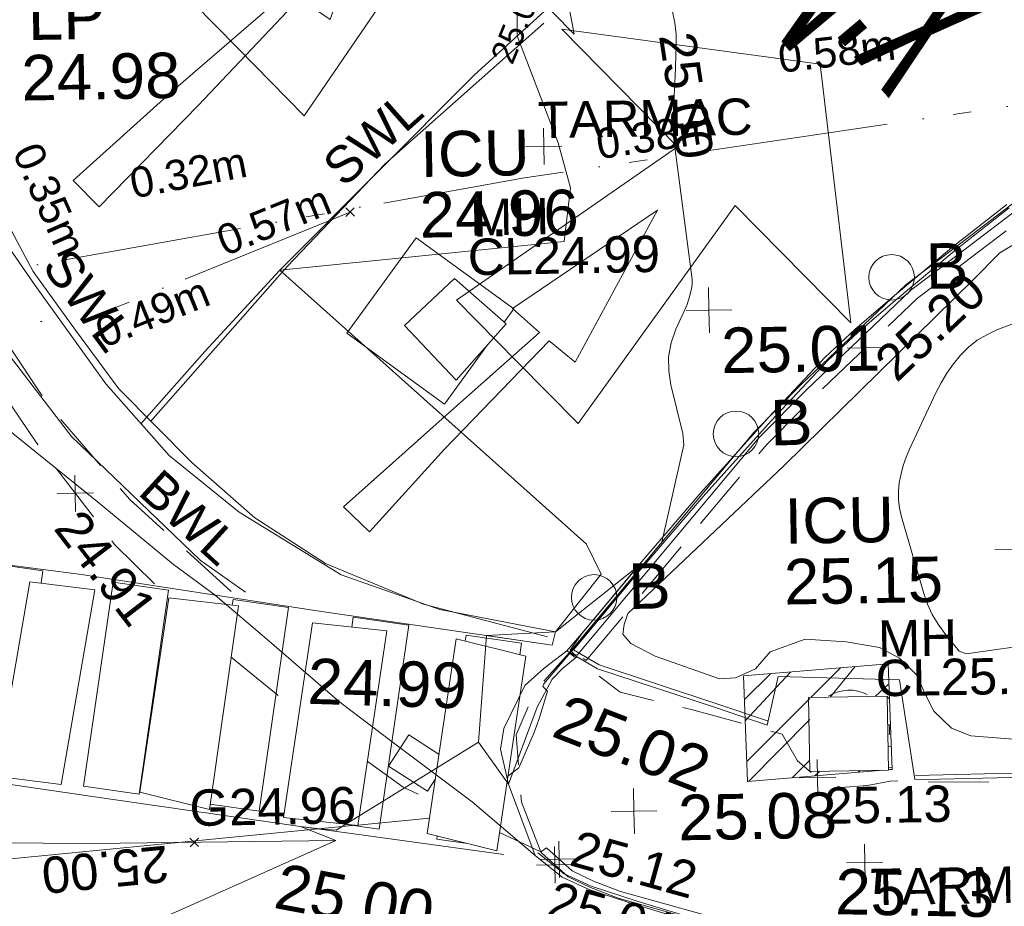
# Model space of a CAD drawing. Header units: millimetres. Extents: x -287732 to 520720, y -103372 to 287754.
# Tile 156 of 256: x -208529 to -200414, y 177148 to 184460. Entities that reach past the tile are written whole.
import ezdxf

# ---------------------------------------------------------------- set-up
doc = ezdxf.new("R2010")
doc.units = ezdxf.units.MM
for name, pattern in [('IMPORT-DASHED _2_', [750, 500, -250]), ('IMPORT-ENET-QLB2 _2_', [3050, 1500, -300.0000000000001, 0, -600.0000000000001, 150, -300.0000000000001, 0, -200]), ('IMPORT-HIDDEN2 _3_', [4762.5, 3175, -1587.5]), ('IMPORT-UG_ELEC_LV_QLB2 _2_', [2700, 1500, -300.0000000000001, 0, -250, 150, -300.0000000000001, 0, -200]), ('IMPORT-UG_ELEC_QLB2 _2_', [2500, 1500, -300.0000000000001, 0, -50, 150, -300.0000000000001, 0, -200]), ('IMPORT-UG_ELEC_STREET LIGHTING_QLB2 _2_', [2700, 1500, -300.0000000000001, 0, -250, 150, -300.0000000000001, 0, -200])]:
    doc.linetypes.add(name, pattern=pattern)
for name, color, linetype, lineweight in [('00_TOPO_DRIVE_WAY', 7, 'Continuous', 9), ('00_TOPO_PEDASTRIAN', 7, 'Continuous', 9), ('00_TOPO_ROAD_TEXT', 7, 'Continuous', 9), ('00_TOPO_SURFACE', 7, 'Continuous', 9), ('CHANGE_OF_SURFACE', 7, 'IMPORT-DASHED _2_', 9), ('CHANGE_OF_SURFACE_LVL', 7, 'Continuous', 9), ('GEN-TEXT', 7, 'Continuous', 9), ('Text', 7, 'Continuous', 9), ('TEXT_TXT', 7, 'Continuous', 9)]:
    doc.layers.add(name, color=color, linetype=linetype, lineweight=lineweight)
for name, color, linetype, lineweight, true_color in [('00_TOPO_FOOTPATH', 7, 'Continuous', 9, 0xa50000), ('00_TOPO_FURN_BOLLARD', 7, 'Continuous', 9, 0x666666), ('00_TOPO_FURN_LAMP_POST', 7, 'Continuous', 9, 0x666666), ('00_TOPO_KERB_BOTTOM', 1, 'Continuous', 9, 0xff0000), ('00_TOPO_KERB_TOP', 7, 'Continuous', 9, 0xa500a5), ('00_TOPO_LEVEL_SPOT', 7, 'Continuous', 9, 0x666666), ('00_TOPO_ROAD_MARKING_ARROWS', 7, 'Continuous', 9, 0x999999), ('00_TOPO_ROAD_MARKING_WHITE_CONTINUOUS', 7, 'Continuous', 9, 0x999999), ('00_TOPO_ROAD_MARKING_WHITE_DASH', 7, 'Continuous', 9, 0x999999), ('00_TOPO_SERV_IC', 5, 'Continuous', 9, 0x0000ff), ('00_UAV_FORM_LINES', 7, 'Continuous', 9, 0x666666), ('01_DTM_CONTOUR_MJR', 7, 'Continuous', 9, 0x7f3f00), ('01_DTM_CONTOUR_MJR_LABELS', 7, 'Continuous', 9, 0x7f3f00), ('12333-PUM-2D-U-0001-C01 - Rev2_REVIT IMPORT_dwg', 7, 'Continuous', 9, 0x767676), ('CONTOURS_INDEX', 4, 'Continuous', 9, 0x00ffff), ('CONTOURS_INDEX_LVL', 4, 'Continuous', 9, 0x00ffff), ('CONTOURS_MINOR', 7, 'Continuous', 9, 0x00a5a5), ('FORM_LINE', 7, 'IMPORT-DASHED _2_', 9, 0x00a500), ('FORM_LINE_LVL', 7, 'Continuous', 9, 0x00a500), ('GULLY', 7, 'Continuous', 9, 0x7fbfff), ('GULLY_LVL', 7, 'Continuous', 9, 0x7fbfff), ('KERB_BOTTOM', 7, 'Continuous', 9, 0x0000a5), ('KERB_BOTTOM_LVL', 7, 'Continuous', 9, 0x0000a5), ('KERB_TOP', 2, 'Continuous', 9, 0xffff00), ('KERB_TOP_LVL', 2, 'Continuous', 9, 0xffff00), ('MANHOLES', 7, 'Continuous', 9, 0xa50000), ('MANHOLES_LVL', 7, 'Continuous', 9, 0xa50000), ('MANHOLES_TXT', 7, 'Continuous', 9, 0xa50000), ('MARKINGS_DASHED_WHITE', 7, 'IMPORT-DASHED _2_', 9, 0xc0c0c0), ('MARKINGS_DASHED_WHITE_TXT', 7, 'Continuous', 9, 0xc0c0c0), ('MARKINGS_RED_LINE_TXT', 7, 'Continuous', 9, 0x666666), ('MARKINGS_WHITE_LINE', 7, 'Continuous', 9, 0xc0c0c0), ('MARKINGS_WHITE_LINE_TXT', 7, 'Continuous', 9, 0xc0c0c0), ('PUM-CHAMBER EXTENTS', 6, 'IMPORT-HIDDEN2 _3_', 9, 0xff00ff), ('PUM-ELECTRIC-LV-QLB2', 1, 'IMPORT-UG_ELEC_LV_QLB2 _2_', 9, 0xff0000), ('PUM-ELECTRIC-QLB2', 1, 'IMPORT-UG_ELEC_QLB2 _2_', 9, 0xff0000), ('PUM-ELECTRIC-SL-QLB2', 7, 'IMPORT-UG_ELEC_STREET LIGHTING_QLB2 _2_', 9, 0xff7f7f), ('PUM-TELECOMS-ENET-NOTES', 7, 'Continuous', 9, 0x9152a5), ('PUM-TELECOMS-ENET-QLB2', 7, 'IMPORT-ENET-QLB2 _2_', 9, 0x9152a5), ('ROAD_MARKINGS', 7, 'Continuous', 9, 0xc0c0c0), ('SPOT_HEIGHTS_LVL', 7, 'Continuous', 9, 0x00a500)]:
    doc.layers.add(name, color=color, linetype=linetype, lineweight=lineweight, true_color=true_color)
doc.styles.add('Arial_1', font='arial.ttf', dxfattribs={"height": 250})
doc.styles.add('Arial_3', font='arial.ttf', dxfattribs={"height": 299.9999999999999})
doc.styles.add('Swis721 Lt BT_1', font='swissl.ttf', dxfattribs={"height": 200})
doc.styles.add('Swis721 Lt BT_2', font='swissl.ttf', dxfattribs={"height": 375})
doc.styles.add('Swis721 Lt BT_31', font='swissl.ttf', dxfattribs={"width": 0.432099, "height": 1620})

# ---------------------------------------------------------------- blocks, each defined once
blk = doc.blocks.new('12333-PUM-2D-U-0001-C01 - Rev2_REVIT IMPORT_dwg_MSL_Bollard_2-2077182-Site Location Plan Proposed')
at = {"layer": '00_TOPO_FURN_BOLLARD', "color": 254, "true_color": 0xcccccc}
blk.add_circle((0, 0), 62.50000000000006, dxfattribs=at)
blk = doc.blocks.new('12333-PUM-2D-U-0001-C01 - Rev2_REVIT IMPORT_dwg_MM-2077200-Site Location Plan Proposed')
at = {"layer": '00_TOPO_LEVEL_SPOT', "color": 254, "true_color": 0xcccccc, "flags": 128}
for points in [[(500.0000000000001, 0), (0, 0), (0, 500.0000000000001)], [(0, -500.0000000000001), (0, 0), (-500.0000000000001, 0)]]:
    blk.add_lwpolyline(points, dxfattribs=at)
blk = doc.blocks.new('12333-PUM-2D-U-0001-C01 - Rev2_REVIT IMPORT_dwg_MGS62954_T2_Galway_ITM_3d_Rev1-2077680-Site Location Plan Proposed')
at = {"layer": '00_TOPO_DRIVE_WAY', "color": 254, "true_color": 0xcccccc, "flags": 128}
blk.add_lwpolyline([(533700808.8311322, 725736527.7942014), (533700600, 725737120), (533700540.0000001, 725737410), (533700570.0000001, 725737580.0000001), (533700750.0000001, 725737930.0000002), (533700910.0000001, 725738070.0000002), (533701100.4994257, 725738209.7727178)], dxfattribs=at)
at = {"layer": '00_TOPO_FOOTPATH', "color": 254, "true_color": 0xcccccc, "flags": 128}
blk.add_lwpolyline([(533702740.1295494, 725737570.5171921), (533702837.1978066, 725737969.6812515), (533703836.8390823, 725737922.943723), (533703949.6110895, 725737099.1355045)], dxfattribs=at)
at = {"layer": '00_TOPO_KERB_BOTTOM', "color": 254, "true_color": 0xcccccc, "flags": 128}
for points in [[(533702740.1312622, 725737570.5207934), (533702309.5720014, 725737723.8668553), (533701348.8773869, 725738058.384044), (533701100.4994257, 725738209.7727178), (533701244.6774276, 725738374.1428326), (533701696.4099914, 725738897.4056636), (533702219.5617349, 725739486.6327106), (533702791.1797205, 725740102.7335958), (533703271.7015071, 725740594.2547792), (533703522.020199, 725740820.3310063), (533703851.8446345, 725741092.9294357), (533704344.8031067, 725741491.3573745), (533704789.7094464, 725741827.189606)], [(533733547.9333717, 725735193.3069144), (533728477.1187755, 725735286.5105805), (533723989.114591, 725735348.8075359), (533718924.0495235, 725735440.0367842), (533718917.8331852, 725735797.4601274), (533718908.5351741, 725736828.0161595), (533718653.7192198, 725736830.3959682), (533716864.0741265, 725736847.1100413), (533713235.9168041, 725736898.6727062), (533709872.0901983, 725736964.1162279), (533707676.3648021, 725737008.1628605), (533706313.2665864, 725737070.6299185), (533704864.859734, 725737103.8091838), (533704152.8607543, 725737100.1761853), (533703949.612802, 725737099.1391059)], [(533700808.8311322, 725736527.7942014), (533701029.2408473, 725736345.1428196), (533701254.8320141, 725736237.5410242), (533701635.0225801, 725736105.6795596), (533702050.1375201, 725735973.0820324), (533702560.3424407, 725735863.1820804), (533702929.2750559, 725735785.7497896), (533703168.7213616, 725735761.8223077), (533703437.9821261, 725735741.2985063), (533704488.6677057, 725735718.5152843), (533706890.311364, 725735665.8027294), (533709552.6546911, 725735613.7162586), (533712291.1604278, 725735557.2106558), (533715160.8161668, 725735498.319326), (533716852.6902137, 725735488.9686195)]]:
    blk.add_lwpolyline(points, dxfattribs=at)
at = {"layer": '00_TOPO_KERB_TOP', "color": 254, "true_color": 0xcccccc, "flags": 128}
for points in [[(533702751.75157, 725737603.1478535), (533702321.0768971, 725737756.53502), (533701363.7518313, 725738089.8789203), (533701153.703522, 725738217.9053153), (533701270.8048462, 725738351.4066665), (533701722.469296, 725738874.590598), (533702245.2094298, 725739463.354048), (533702816.2618516, 725740078.8453579), (533703295.7146935, 725740569.2731279), (533703544.6704489, 725740794.1184138), (533703873.7631618, 725741066.1120776), (533704366.127655, 725741464.05994), (533704809.9384287, 725741799.0651966)], [(533733548.5733058, 725735227.9356177), (533728477.6773782, 725735321.1407789), (533723989.6808931, 725735383.4376272), (533719032.9634246, 725735472.8768044), (533718998.7776113, 725735473.4936543), (533718951.8289238, 725735474.3407981), (533718952.2465815, 725735822.1354613), (533718942.8615935, 725736862.3317001), (533718668.4504156, 725736864.8945148), (533716864.4819391, 725736881.7423587), (533713236.4997393, 725736933.3025349), (533709872.7743626, 725736998.7440869), (533707677.505082, 725737042.7815697), (533706314.4561058, 725737105.2463712), (533704865.1712706, 725737138.4457492), (533703954.4671786, 725737133.8203497)], [(533700830.9655252, 725736550.2353482), (533701046.6453357, 725736371.6096582), (533701266.7654585, 725736266.6174248), (533701651.4095919, 725736133.3230059), (533702058.2349411, 725736003.4390023), (533702566.8695107, 725735893.8773096), (533702934.0719951, 725735816.8081418), (533703171.4744486, 725735793.084899), (533703439.5159496, 725735772.654033), (533704489.3521704, 725735749.8892286), (533706890.9625864, 725735697.1774032), (533709553.2852967, 725735645.091336), (533712291.8060549, 725735588.5854231), (533715161.2248468, 725735529.698956), (533716082.0986779, 725735524.6094395), (533716852.8636508, 725735520.3495495)]]:
    blk.add_lwpolyline(points, dxfattribs=at)
at = {"layer": '00_TOPO_PEDASTRIAN', "color": 254, "true_color": 0xcccccc}
for p, q in [((533696379.9000001, 725737258.2000002), (533696684.7000001, 725738858.4000002)), ((533696684.7000001, 725738858.4000002), (533697218.1000001, 725738782.2000002)), ((533697218.1000001, 725738782.2000002), (533696913.3000001, 725737182.0000001)), ((533697561.0000001, 725737105.8000002), (533697827.7000002, 725738706.0000001)), ((533697827.7000002, 725738706.0000001), (533698399.2000001, 725738629.8000002)), ((533698399.2000001, 725738629.8000002), (533698132.5000001, 725736953.4000002)), ((533698742.1000001, 725736877.2000002), (533699008.8000001, 725738477.4)), ((533699008.8000001, 725738477.4), (533699618.4000001, 725738401.2000002)), ((533699618.4000001, 725738401.2000002), (533699351.7000001, 725736801)), ((533699923.2000001, 725736724.8000002), (533700189.9000001, 725738325.0000001)), ((533700189.9000001, 725738325.0000001), (533700761.4000001, 725738172.6000001)), ((533700761.4000001, 725738172.6000001), (533700494.7, 725736572.4000002)), ((533696379.9000001, 725737258.2000002), (533696913.3000001, 725737182.0000001)), ((533697561.0000001, 725737105.8000002), (533698132.5000001, 725736953.4000002)), ((533698742.1000001, 725736877.2000002), (533699351.7000001, 725736801)), ((533699923.2000001, 725736724.8000002), (533700494.7, 725736572.4000002))]:
    blk.add_line(p, q, dxfattribs=at)
at = {"layer": '00_TOPO_ROAD_MARKING_ARROWS', "color": 254, "true_color": 0xcccccc, "flags": 128}
for points in [[(533697100.0000001, 725742160.0000001), (533697940.0000002, 725742890), (533698910.0000001, 725743700.0000004), (533698670.0000001, 725743850), (533699780.0000001, 725744930.0000002), (533699240, 725743450.0000002), (533698990, 725743630), (533698140.0000001, 725742760.0000001), (533697310.0000002, 725741940.0000002)], [(533699280.0000001, 725739430.0000001), (533700210.0000001, 725740230), (533700920.0000001, 725740840.0000001), (533700700.0000001, 725741040.0000001), (533701910.0000001, 725741830.0000001), (533701210.0000001, 725740590.0000001), (533701000.0000001, 725740770), (533700120, 725739890), (533699490, 725739220.0000001)]]:
    blk.add_lwpolyline(points, close=True, dxfattribs=at)
at = {"layer": '00_TOPO_ROAD_MARKING_WHITE_CONTINUOUS', "color": 254, "true_color": 0xcccccc, "flags": 128}
for points in [[(533693240, 725750880.0000001), (533693220, 725750050.0000001), (533693190.0000002, 725748470.0000001), (533693180.0000002, 725746830.0000001), (533693180.0000002, 725745200.0000002), (533693140, 725743250), (533693130.0000001, 725741400.0000001), (533693150.0000001, 725740170.0000001), (533693140.2326381, 725739631.4116147), (533693122.0794801, 725737712.0159318), (533693140, 725736750.0000001), (533694700.0000001, 725736750.0000001), (533697170.0000001, 725736690.0000001), (533699169.856324, 725736679.1641936)], [(533701010, 725738370), (533700060.0000002, 725738570.0000002), (533699250.0000001, 725738870), (533698420.0000001, 725739400.0000001), (533697850, 725739880), (533697340, 725740480.0000001), (533696770.0000001, 725741300.0000001), (533696410.0000001, 725741840.0000001), (533696100, 725742700.0000002), (533695930.0000002, 725743440.0000002)], [(533689190.0000002, 725740230), (533691090, 725739900.0000001), (533692880.0000001, 725739600), (533693139.5572848, 725739560.0041943), (533694390.0000001, 725739370.0000001), (533695760.0000001, 725739110.0000001), (533697110, 725738910.0000001), (533699030.0000001, 725738580.0000001), (533700980, 725738260.0000001)], [(533700550.0000001, 725736540.0000001), (533698880.0000001, 725736800), (533697150.0000001, 725737080.0000001), (533695690.0000002, 725737320.0000002), (533693940.0000002, 725737610), (533693122.6294352, 725737770.1645615), (533691160.0000001, 725738090.0000002), (533689750, 725738330.0000001), (533688270.0000001, 725738590.0000001)]]:
    blk.add_lwpolyline(points, dxfattribs=at)
at = {"layer": '00_TOPO_ROAD_MARKING_WHITE_DASH', "color": 254, "true_color": 0xcccccc, "flags": 128}
for points in [[(533697624.4875273, 725740145.3087915), (533698160.0000001, 725740730), (533698790.0000001, 725741390.0000001), (533700420.0000001, 725742970.0000002), (533701130.0000001, 725743600), (533701940.0000002, 725744220.0000001), (533703560.0000002, 725745320.0000002), (533704260.0000001, 725745740.0000001), (533705350, 725746280), (533707130.0000001, 725746880.0000001), (533707870, 725747060.0000002), (533708820.0000001, 725747170.0000001), (533710820.0000001, 725747280), (533712560.0000002, 725747340.0000001)], [(533695380.0000001, 725743490.0000001), (533695640.0000001, 725742610.0000001), (533695990.0000001, 725741700.0000002), (533696360, 725740980.0000001), (533697050.0000001, 725740050.0000001), (533698090.0000001, 725739010), (533698460.0000001, 725738740)]]:
    blk.add_lwpolyline(points, dxfattribs=at)
at = {"layer": '00_TOPO_SERV_IC', "color": 254, "true_color": 0xcccccc}
for p, q in [((533699808.9000002, 725740915.8000002), (533700228.0000001, 725741296.8000002)), ((533700228.0000001, 725741296.8000002), (533700647.1000001, 725740915.8000002)), ((533699808.9000002, 725740915.8000002), (533700228, 725740458.6000001)), ((533700647.1000001, 725740915.8000002), (533700228, 725740458.6000001)), ((533703085.5000001, 725737791.6000001), (533703733.2000002, 725737791.6000001)), ((533703085.5000001, 725737791.6000001), (533703085.5000001, 725737182.0000001)), ((533703733.2000002, 725737791.6000001), (533703733.2000002, 725737182.0000001)), ((533703085.5000001, 725737182.0000001), (533703733.2000002, 725737182.0000001))]:
    blk.add_line(p, q, dxfattribs=at)
at = {"layer": '00_TOPO_SURFACE', "color": 254, "true_color": 0xcccccc, "flags": 128}
blk.add_lwpolyline([(533694997.151686, 725744239.1179864), (533695080.0000001, 725743450.0000002), (533695200.0000001, 725742700.0000002), (533695400.0000001, 725742040.0000001), (533695690.0000002, 725741380), (533695910.0000001, 725740870), (533696100, 725740520.0000001), (533696580.0000001, 725740070.0000002), (533697250.0000001, 725739510), (533697870, 725738980), (533698210.1562555, 725738720.9106436), (533698630, 725738350.0000001), (533699220.8882136, 725737819.8383144), (533699670.0000001, 725737470.0000001), (533700298.7158353, 725736980.1608098), (533700808.8311322, 725736527.7942014)], dxfattribs=at)
at = {"layer": '00_UAV_FORM_LINES', "color": 254, "true_color": 0xcccccc, "flags": 128}
blk.add_lwpolyline([(533705178.4965, 725741692.6455002), (533704725.4965, 725741430.6455002), (533704502.4965, 725741211.6455), (533702918.4965001, 725739707.6455002), (533701606.4965001, 725738508.6455), (533701575.4965, 725738419.6455001), (533701564.4965, 725738340.6455001), (533701629.4965, 725738262.6455001), (533701826.4965, 725738154.6455001), (533702354.4965, 725737957.6455002), (533702486.4965001, 725737964.6455002), (533702651.4965001, 725738035.6455001), (533702776.4965, 725738174.6455001), (533703064.4965, 725738271.6455001), (533703403.4965, 725738244.6455), (533703677.4965, 725738194.6455001), (533703839.4965001, 725738103.6455001), (533703981.4965001, 725737959.6455001), (533704047.4965, 725737800.6455001), (533704115.4965, 725737660.6455001), (533704257.4965, 725737516.6455), (533704417.4965, 725737450.6455001), (533704872.4965, 725737407.6455)], dxfattribs=at)
at = {"layer": '01_DTM_CONTOUR_MJR', "color": 254, "true_color": 0xcccccc, "flags": 128}
blk.add_lwpolyline([(533689150.0000001, 725732890.0000001), (533692979.4574174, 725734933.5753503), (533693900.4518679, 725735092.2981137), (533695675.7154143, 725735359.4726293), (533697502.6761851, 725735968.5989245), (533699170.0000001, 725736680.0000002), (533698880.0000001, 725736800), (533699040.0000001, 725736780.0000001), (533699171.7503553, 725736764.8922313), (533700360, 725737470.0000001), (533700440.0000002, 725738350.0000001), (533701010, 725738370), (533701395.1130351, 725738838.6507937), (533701276.2267243, 725739088.0224938), (533698790.0000001, 725741390.0000001), (533701135.444137, 725741586.808002), (533701197.8612056, 725742028.0330552), (533701101.1452221, 725742401.1839901), (533700780.0000001, 725743290.0000001), (533700781.1997315, 725743403.9169937), (533700786.0118614, 725743860.8386881)], dxfattribs=at)
blk.add_lwpolyline([(533700440.0000002, 725738350.0000001), (533700360, 725737470.0000001), (533700600, 725737120), (533700846.9393941, 725737750.4242426), (533700975.1041048, 725737978.7725561), (533701061.7035312, 725738066.5521926), (533701180.0000002, 725738160.0000001), (533701127.5000002, 725738215.5), (533701235.4999999, 725738362.5), (533701260.0000001, 725738390.8333333), (533701700.0000001, 725738900), (533701010, 725738370), (533700980, 725738260.0000001)], close=True, dxfattribs=at)
for name, p, xscale, yscale, zscale in [('12333-PUM-2D-U-0001-C01 - Rev2_REVIT IMPORT_dwg_MSL_Bollard_2-2077182-Site Location Plan Proposed', (533703829.9303837, 725741244.2567419), 3, 3, 3), ('12333-PUM-2D-U-0001-C01 - Rev2_REVIT IMPORT_dwg_MM-2077200-Site Location Plan Proposed', (533702320.0000001, 725741000), 0.375, 0.375, 0.375), ('12333-PUM-2D-U-0001-C01 - Rev2_REVIT IMPORT_dwg_MSL_Bollard_2-2077182-Site Location Plan Proposed', (533702525.0430676, 725739975.7865304), 3, 3, 3), ('12333-PUM-2D-U-0001-C01 - Rev2_REVIT IMPORT_dwg_MSL_Bollard_2-2077182-Site Location Plan Proposed', (533701332.2538463, 725738647.5045984), 3, 3, 3), ('12333-PUM-2D-U-0001-C01 - Rev2_REVIT IMPORT_dwg_MM-2077200-Site Location Plan Proposed', (533701630.0000001, 725736880), 0.375, 0.375, 0.375)]:
    blk.add_blockref(name, p, dxfattribs=dict(xscale=xscale, yscale=yscale, zscale=zscale))
at = {"layer": '00_TOPO_FURN_BOLLARD', "char_height": 375, "width": 398.9072968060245, "attachment_point": 1, "line_spacing_factor": 1.005061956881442, "style": 'Swis721 Lt BT_2'}
for insert in [(533704112.6887035, 725741518.4540919), (533702807.8013874, 725740249.9838803), (533701615.0121661, 725738921.7019484)]:
    blk.add_mtext('B', dxfattribs=dict(at, insert=insert))
at = {"layer": '00_TOPO_FURN_LAMP_POST', "char_height": 375, "attachment_point": 1, "line_spacing_factor": 1.005061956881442, "style": 'Swis721 Lt BT_2'}
for s, insert, width in [('LP', (533696749.3092288, 725743699.1661198), 707.5855621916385), ('24.98', (533696687.0266441, 725743201.2172765), 1495.902363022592)]:
    blk.add_mtext(s, dxfattribs=dict(at, insert=insert, width=width))
at = {"layer": '00_TOPO_KERB_BOTTOM', "color": 251, "true_color": 0x666666, "insert": (533701090.4051434, 725737860.3999727), "char_height": 375, "width": 1495.902363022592, "attachment_point": 1, "rotation": 337.7502535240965, "line_spacing_factor": 1.005061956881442, "style": 'Swis721 Lt BT_2'}
blk.add_mtext('25.02', dxfattribs=at)
at = {"layer": '00_TOPO_KERB_TOP', "color": 251, "true_color": 0x666666, "insert": (533703284.9871993, 725736375.9077917), "char_height": 375, "width": 1495.902363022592, "attachment_point": 1, "rotation": 357.90238488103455, "line_spacing_factor": 1.005061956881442, "style": 'Swis721 Lt BT_2'}
blk.add_mtext('25.13', dxfattribs=at)
at = {"layer": '00_TOPO_LEVEL_SPOT', "char_height": 375, "width": 1495.902363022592, "attachment_point": 1, "line_spacing_factor": 1.005061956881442, "style": 'Swis721 Lt BT_2'}
for s, insert in [('25.01', (533702415.0808527, 725740852.6102245)), ('25.08', (533701992.0238554, 725737007.0113405))]:
    blk.add_mtext(s, dxfattribs=dict(at, insert=insert))
at = {"layer": '00_TOPO_ROAD_MARKING_WHITE_CONTINUOUS', "color": 251, "true_color": 0x666666, "char_height": 375, "width": 1495.902363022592, "attachment_point": 1, "line_spacing_factor": 1.005061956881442, "style": 'Swis721 Lt BT_2'}
for s, insert, rotation in [('24.99', (533698969.3678747, 725738186.6710664), 357.27536027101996), ('25.00', (533698712.6522794, 725736503.3645785), 348.3064071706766)]:
    blk.add_mtext(s, dxfattribs=dict(at, insert=insert, rotation=rotation))
at = {"layer": '00_TOPO_ROAD_TEXT', "color": 251, "true_color": 0x666666, "insert": (533703551.998614, 725742468.4315526), "char_height": 1620, "width": 2502.676388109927, "attachment_point": 1, "rotation": 129.03175551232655, "line_spacing_factor": 1.005061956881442, "style": 'Swis721 Lt BT_31'}
blk.add_mtext('x;NO', dxfattribs=at)
at = {"layer": '00_TOPO_SERV_IC', "color": 251, "true_color": 0x666666, "char_height": 375, "attachment_point": 1, "line_spacing_factor": 1.005061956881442, "style": 'Swis721 Lt BT_2'}
for s, insert, width in [('ICU', (533699963.1231666, 725742513.7523253), 1021.012723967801), ('24.96', (533699949.2123418, 725742013.2938977), 1495.902363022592), ('ICU', (533702912.9296192, 725739436.2892174), 1021.012723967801), ('25.15', (533702899.0187944, 725738935.8307896), 1495.902363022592)]:
    blk.add_mtext(s, dxfattribs=dict(at, insert=insert, width=width))
at = {"layer": '01_DTM_CONTOUR_MJR_LABELS', "color": 251, "true_color": 0x666666, "insert": (533700689.866125, 725743443.378233), "char_height": 200, "width": 797.8007824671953, "attachment_point": 2, "rotation": 66.63294818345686, "line_spacing_factor": 1.005061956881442, "style": 'Swis721 Lt BT_1'}
blk.add_mtext('25.00', dxfattribs=at)
blk = doc.blocks.new('12333-PUM-2D-U-0001-C01 - Rev2_REVIT IMPORT_dwg_SPOT-2077713-Site Location Plan Proposed')
at = {"layer": 'Text', "color": 253, "true_color": 0xaaaaaa}
for p, q in [((0, 500.0000000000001), (0, -500.0000000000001)), ((-500.0000000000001, 0), (500.0000000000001, 0))]:
    blk.add_line(p, q, dxfattribs=at)
blk = doc.blocks.new('12333-PUM-2D-U-0001-C01 - Rev2_REVIT IMPORT_dwg_SPOT-2077769-Site Location Plan Proposed')
at = {"layer": 'CHANGE_OF_SURFACE_LVL', "color": 253, "true_color": 0xaaaaaa}
for p, q in [((0, 500.0000000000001), (0, -500.0000000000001)), ((-500.0000000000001, 0), (500.0000000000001, 0))]:
    blk.add_line(p, q, dxfattribs=at)
blk = doc.blocks.new('12333-PUM-2D-U-0001-C01 - Rev2_REVIT IMPORT_dwg_SPOT-2077773-Site Location Plan Proposed')
at = {"layer": 'FORM_LINE_LVL', "color": 9, "true_color": 0xaae1aa}
for p, q in [((0, 500.0000000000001), (0, -500.0000000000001)), ((-500.0000000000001, 0), (500.0000000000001, 0))]:
    blk.add_line(p, q, dxfattribs=at)
blk = doc.blocks.new('12333-PUM-2D-U-0001-C01 - Rev2_REVIT IMPORT_dwg_SPOT-V272-Site Location Plan Proposed')
at = {"layer": 'KERB_BOTTOM_LVL', "color": 9, "true_color": 0xaaaae1}
for p, q in [((0, 500.0000000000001), (0, -500.0000000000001)), ((-500.0000000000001, 0), (500.0000000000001, 0))]:
    blk.add_line(p, q, dxfattribs=at)
blk = doc.blocks.new('12333-PUM-2D-U-0001-C01 - Rev2_REVIT IMPORT_dwg_SPOT-2077810-Site Location Plan Proposed')
at = {"layer": 'KERB_TOP_LVL', "color": 51, "true_color": 0xffffaa}
for p, q in [((0, 500.0000000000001), (0, -500.0000000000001)), ((-500.0000000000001, 0), (500.0000000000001, 0))]:
    blk.add_line(p, q, dxfattribs=at)
blk = doc.blocks.new('12333-PUM-2D-U-0001-C01 - Rev2_REVIT IMPORT_dwg_SPOT-2077775-Site Location Plan Proposed')
at = {"layer": 'SPOT_HEIGHTS_LVL', "color": 9, "true_color": 0xaae1aa}
for p, q in [((0, 500.0000000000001), (0, -500.0000000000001)), ((-500.0000000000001, 0), (500.0000000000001, 0))]:
    blk.add_line(p, q, dxfattribs=at)
blk = doc.blocks.new('12333-PUM-2D-U-0001-C01 - Rev2_REVIT IMPORT_dwg_ONARROW-2077817-Site Location Plan Proposed')
at = {"layer": 'MARKINGS_RED_LINE_TXT', "color": 254, "true_color": 0xcccccc, "flags": 128}
blk.add_lwpolyline([(57395.37188921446, 127372.7401554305), (57932.34551824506, 126805.5758342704), (59147.87369433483, 128519.7859034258), (60170.68060677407, 127439.4729107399), (59794.08996134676, 129643.7722005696), (57613.66332567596, 130140.2553924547), (58636.47023811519, 129059.9423997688), (56858.39826018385, 127939.9044765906)], close=True, dxfattribs=at)
blk = doc.blocks.new('12333-PUM-2D-U-0001-C01 - Rev2_REVIT IMPORT_dwg_ONARROW-2077818-Site Location Plan Proposed')
at = {"layer": 'MARKINGS_RED_LINE_TXT', "color": 254, "true_color": 0xcccccc, "flags": 128}
blk.add_lwpolyline([(59653.80014037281, 124745.6730867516), (60145.36427256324, 124228.4437510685), (61471.97301130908, 126004.8644668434), (62408.28564405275, 125019.6657322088), (62192.41346208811, 127158.3190222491), (60067.50406219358, 127482.6625687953), (61003.81669493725, 126497.4638341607), (59162.2360081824, 125262.9024224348)], close=True, dxfattribs=at)
blk = doc.blocks.new('12333-PUM-2D-U-0001-C01 - Rev2_REVIT IMPORT_dwg-1620468-Site Location Plan Proposed')
at = {"layer": 'PUM-CHAMBER EXTENTS', "true_color": 0xffaaff}
h = blk.add_hatch(dxfattribs=at)
h.set_pattern_fill('FP_3', color=211, style=0, pattern_type=2)
h.set_pattern_definition([(45, (-533641079.65, -725615854.3560001), (-265.1650429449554, 265.1650429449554), []), (45, (-533640902.873, -725615854.3560001), (-265.1650429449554, 265.1650429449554), [])])
h.paths.add_polyline_path([(61489.35015290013, 121252.6438212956), (62608.72515216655, 121327.6438213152), (62005.85015291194, 121327.6438213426), (62016.49076049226, 121937.2438213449), (62653.55015292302, 121937.243821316), (62653.60263801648, 121330.6506880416), (62683.35015291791, 121332.6438213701), (62658.18946862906, 122203.0300401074), (61473.35015260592, 122123.6438211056)])
at = {"layer": 'CHANGE_OF_SURFACE', "color": 253, "true_color": 0xaaaaaa, "flags": 128}
for points in [[(82530.40249843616, 124094.1523774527), (67683.75126691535, 124156.2061331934), (67644.07276548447, 127462.7478712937), (67233.94591757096, 127426.0698608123), (66845.1991493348, 127326.6230131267), (65995.56614609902, 127043.4120119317), (65295.00432149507, 126718.6482523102), (64530.41200223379, 126313.0413516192), (64030.50007030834, 125998.2819870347), (63341.86542429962, 125492.3463281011), (62961.94304956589, 125214.3543468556), (62088.32837746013, 124410.8157177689), (61698.42097943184, 124030.1918293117), (60178.03444736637, 122274.4513450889), (60105.00372969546, 122320.0579443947)], [(77959.14649579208, 119737.1779860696), (77978.64124551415, 120985.108745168), (71510.50083176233, 121020.7145954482), (66068.10048094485, 121160.7450848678), (62831.86121960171, 121226.0329499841), (62680.22145121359, 121237.0048398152), (62478.78455254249, 121204.2462755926), (62262.00333994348, 121190.1083701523), (62068.78530257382, 121274.9358011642), (61903.84307561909, 121416.3148528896), (61783.67088187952, 121637.8087004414), (61058.3798676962, 121848.3521784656), (60452.82284752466, 122006.9504454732), (60039.43788830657, 122338.3219577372)]]:
    blk.add_lwpolyline(points, dxfattribs=at)
at = {"layer": 'CONTOURS_INDEX', "color": 131, "true_color": 0xaaffff}
blk.add_line((58272.60697717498, 120949.9847669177), (58864.67815438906, 120997.2118302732), dxfattribs=at)
at = {"layer": 'CONTOURS_INDEX', "color": 131, "true_color": 0xaaffff, "flags": 128}
for points in [[(59517.26058901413, 121331.306438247), (59607.79148351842, 121399.2329352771), (59699.68864007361, 121599.8940141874), (59729.91296567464, 121669.2576278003), (59758.39487812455, 121739.2925111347), (59784.26317044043, 121810.3342992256), (59808.3890494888, 121882.0473573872), (59854.01887365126, 122026.4835814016), (59817.71514762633, 122064.9017831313), (59826.85623131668, 122086.4580124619), (60047.79148357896, 122339.2329355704), (60817.79148359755, 123239.2329353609), (61013.02523747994, 124038.8814233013), (61007.93068832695, 124132.1763911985), (60914.74244010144, 124533.7742595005), (60899.9718687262, 124651.2207812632), (60900.73937142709, 124766.9816698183), (60924.81398594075, 124880.2141093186), (60964.42667499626, 124991.7609160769), (61052.57858172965, 125177.0172695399), (61060.43492979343, 125194.7268969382), (61067.64899578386, 125212.6750656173), (61073.89964000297, 125230.9810477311), (61079.50800238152, 125249.5255714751), (61100.00198334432, 125324.4239813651), (61104.00593723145, 125343.2351140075), (61106.56138625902, 125362.1582025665), (61106.94407788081, 125381.2492256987), (61105.87826429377, 125400.4522043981), (60984.15900603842, 126474.8337253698), (60976.90667433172, 126560.0768302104), (60972.830937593, 126645.3829547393), (60973.52009336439, 126730.7836073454), (60977.38584340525, 126816.2472792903), (60983.426468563, 126901.7730501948), (60989.1673845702, 126987.3181437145), (60994.45873708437, 127072.8922212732), (60999.450380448, 127158.4856210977), (61008.95612640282, 127329.1994598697), (61008.62846057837, 127425.0967878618), (61000.92310470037, 127519.95595824), (60982.15121380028, 127613.2578914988)], [(55324.01038636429, 120714.7874403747), (58255.95113049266, 120948.6561990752)]]:
    blk.add_lwpolyline(points, dxfattribs=at)
at = {"layer": 'CONTOURS_MINOR', "color": 254, "true_color": 0xaae1e1, "flags": 128}
blk.add_lwpolyline([(63930.26681349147, 122350.7184685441), (63311.77513871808, 122274.1976454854), (63253.78467189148, 122296.1524755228), (63136.77681866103, 122445.7256344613), (63083.42942851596, 122523.0969155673), (63036.73377865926, 122603.8023651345), (63000.01573935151, 122689.5090681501), (62969.94944021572, 122778.5499397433), (62797.11896239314, 123414.2722504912), (62782.98356570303, 123484.362767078), (62775.07182490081, 123554.7392906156), (62776.49556729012, 123625.5448249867), (62784.14296451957, 123696.6363665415), (62799.57762395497, 123766.9996467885), (62818.85279784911, 123836.1149117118), (62843.88874401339, 123903.3581536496), (62872.76520510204, 123969.353380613), (63097.80478558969, 124429.5811651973), (63142.47932517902, 124511.8592859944), (63191.52743637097, 124591.1683518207), (63247.13590426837, 124666.0238355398), (63307.11794365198, 124737.910263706), (63374.36184228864, 124801.6461301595), (63446.58644194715, 124857.9152063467), (63526.28209243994, 124902.9840976), (63610.95844407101, 124940.5861989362), (63792.68357530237, 125005.6357358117)], dxfattribs=at)
at = {"layer": 'FORM_LINE', "color": 9, "true_color": 0xaae1aa}
blk.add_line((59440.04421951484, 120868.008221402), (59777.92390761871, 120701.8666566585), dxfattribs=at)
at = {"layer": 'FORM_LINE', "color": 9, "true_color": 0xaae1aa, "flags": 128}
for points in [[(54055.05353084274, 128012.9187590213), (54331.0628482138, 126821.1256414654), (54708.7952913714, 125843.465200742), (55053.19840111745, 125110.2198702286), (55675.34595413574, 124154.7789851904), (56308.60328499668, 123299.3260998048), (56747.59664894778, 122848.9227972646)], [(57252.38944077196, 122353.2907738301), (57763.45450081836, 121921.8722168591), (57806.86397623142, 121889.3267615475)], [(59777.92390761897, 120701.8666566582), (59625.03224192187, 121115.8380819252), (59591.76423354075, 121671.889080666), (59753.35170305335, 122033.0846010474), (60039.43788830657, 122338.3219577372)], [(58360.0415280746, 121474.5920723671), (58652.76638709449, 121255.1269964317), (58888.3566795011, 121139.2829809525)]]:
    blk.add_lwpolyline(points, dxfattribs=at)
at = {"layer": 'GEN-TEXT', "color": 253, "true_color": 0xaaaaaa}
for p, q in [((58261.99481380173, 125970.2884822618), (58332.70549192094, 126040.999160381)), ((58332.70549192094, 125970.2884822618), (58261.99481380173, 126040.999160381)), ((56886.99481380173, 120795.2884823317), (56957.70549192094, 120865.9991604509)), ((56957.70549192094, 120795.2884823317), (56886.99481380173, 120865.9991604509))]:
    blk.add_line(p, q, dxfattribs=at)
at = {"layer": 'GULLY', "color": 254, "true_color": 0xd4e9ff, "flags": 128}
for points in [[(58952.0498716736, 121521.4421340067), (58704.80226317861, 121687.5039604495), (58532.82975836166, 121431.4560083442)], [(58532.82975836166, 121431.4560083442), (58850.37223517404, 121218.1812104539), (58918.3831725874, 121319.4419394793)]]:
    blk.add_lwpolyline(points, dxfattribs=at)
at = {"layer": 'KERB_BOTTOM', "color": 9, "true_color": 0xaaaae1, "flags": 128}
for points in [[(60039.43788830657, 122338.3219577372), (61591.63100330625, 124130.7926443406), (61987.49234760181, 124517.228718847), (62868.75510273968, 125327.8019484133), (63255.19117747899, 125610.5600515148), (63947.94853008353, 126119.5246371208), (64456.9131161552, 126439.9838212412), (65229.78526516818, 126849.9830705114), (65941.39315816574, 127179.8675243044), (66803.8053731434, 127467.3382624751), (67209.0919878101, 127571.0162337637), (67788.746099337, 127622.8552195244), (67828.79369775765, 124285.5553723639)], [(76161.03681293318, 119598.1213410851), (69916.87299986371, 119721.6296087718), (64897.83903374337, 119829.0404585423), (62434.30905905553, 119890.3047143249), (62057.29825468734, 119913.8678897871), (61746.26434105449, 119960.9942403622), (61477.64414281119, 120017.5458610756), (61072.35752837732, 120111.7985621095), (60756.61097967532, 120206.0512630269), (60407.87598572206, 120309.7292345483), (60181.66950310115, 120401.6256178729), (59997.87673610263, 120493.5220014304), (59783.45184132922, 120693.8089908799), (59777.92390761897, 120701.8666566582)]]:
    blk.add_lwpolyline(points, dxfattribs=at)
at = {"layer": 'KERB_TOP', "color": 51, "true_color": 0xffffaa}
blk.add_line((59823.04204977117, 120736.1938026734), (59777.92390761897, 120701.8666566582), dxfattribs=at)
at = {"layer": 'KERB_TOP', "color": 51, "true_color": 0xffffaa, "flags": 128}
for points in [[(82530.40249843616, 124175.46405131), (67767.84899109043, 124237.1663083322), (67728.02708309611, 127555.6585880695), (67219.52311624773, 127510.1826237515), (66821.17823185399, 127408.2804439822), (65964.1294182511, 127122.5975061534), (65257.15753098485, 126794.8621942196), (64487.76040470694, 126386.7064019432), (63982.5951937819, 126068.6394170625), (63291.56812990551, 125560.9460640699), (62907.86583791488, 125280.188289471), (62029.81296344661, 124472.5674632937), (61636.45047438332, 124088.5707479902), (60105.00372969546, 122320.0579443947), (60039.43788830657, 122338.3219577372)], [(76161.03681293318, 119598.1213410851), (76162.18379256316, 119656.1087645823), (69918.06695528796, 119779.6161035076), (64899.18045059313, 119887.0237971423), (62436.83983082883, 119948.2584756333), (62063.46336519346, 119971.5945052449), (61756.59120432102, 120018.0902866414), (61490.18845427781, 120074.1750763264), (61087.23523828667, 120167.8851264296), (60773.16980040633, 120261.6360036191), (60427.09974735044, 120364.521695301), (60205.5892685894, 120454.5103269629), (60031.3280710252, 120541.6409253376), (59823.04204977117, 120736.1938026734)]]:
    blk.add_lwpolyline(points, dxfattribs=at)
at = {"layer": 'MANHOLES', "color": 9, "true_color": 0xe1aaaa, "flags": 128}
for points in [[(59409.9969148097, 124889.6766524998), (59047.40013706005, 124407.8699751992), (58252.55399267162, 125006.0531562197), (58837.57252420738, 125783.4065476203)], [(58837.57252420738, 125783.4065476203), (59632.41866871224, 125185.2233665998), (59550.7147224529, 125076.6578489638)]]:
    blk.add_lwpolyline(points, dxfattribs=at)
at = {"layer": 'MANHOLES', "color": 9, "true_color": 0xe1aaaa}
for radius, start, end in [(330.2629304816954, 62.58681183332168, 119.9999999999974), (330.2629304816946, 0, 7.585259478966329), (330.2629304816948, 352.4147405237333, 0)]:
    blk.add_arc((62337.9394497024, 121661.1716791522), radius, start, end, dxfattribs=at)
at = {"layer": 'MARKINGS_DASHED_WHITE', "color": 254, "true_color": 0xeaeaea, "flags": 128}
blk.add_lwpolyline([(57262.8343848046, 122893.0294178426), (56441.01542944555, 123667.4817100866), (55781.2465216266, 124459.2043990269), (55291.13247606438, 125222.6512779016), (54951.82275213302, 125948.397076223), (54612.5130285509, 126796.6713858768), (54363.33777534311, 127792.0745448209)], dxfattribs=at)
at = {"layer": 'MARKINGS_WHITE_LINE', "color": 254, "true_color": 0xeaeaea, "flags": 128}
for points in [[(59861.50485940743, 122475.1850413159), (58844.45930714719, 122762.6557797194), (58043.3113478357, 123111.3907736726), (57468.36987102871, 123497.8268481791), (56959.40528553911, 123959.6650833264), (56365.61326833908, 124581.7329104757), (56016.87827438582, 125071.8469561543), (55677.56855045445, 125561.9610017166), (55394.81044735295, 126108.6266681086), (55178.02923475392, 126655.2923341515), (55036.65018337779, 127154.831649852), (54923.54694218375, 127635.5204256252)], [(56626.10239977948, 124308.839534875), (57773.88562192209, 125568.60160816), (58591.32811613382, 126395.5492473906), (59922.0484548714, 127536.1666809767)]]:
    blk.add_lwpolyline(points, dxfattribs=at)
at = {"layer": 'PUM-CHAMBER EXTENTS', "color": 211, "linetype": 'Continuous', "true_color": 0xffaaff}
blk.add_line((61489.35015290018, 121252.6438212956), (62608.72515216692, 121327.6438213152), dxfattribs=at)
at = {"layer": 'PUM-CHAMBER EXTENTS', "color": 211, "linetype": 'Continuous', "true_color": 0xffaaff, "flags": 128}
blk.add_lwpolyline([(62653.55015296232, 121330.647171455), (62683.35015291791, 121332.6438213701), (62667.35015285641, 122203.6438212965), (61473.3501526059, 122123.6438211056), (61489.35015290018, 121252.6438212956)], dxfattribs=at)
at = {"layer": 'PUM-ELECTRIC-SL-QLB2', "color": 254, "true_color": 0xffd4d4, "flags": 128}
blk.add_lwpolyline([(47851.97751446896, 125297.809945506), (49276.35015291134, 125179.6438213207), (52960.35015291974, 125174.6438213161), (59739.3501529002, 126261.6438213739), (65454.35015286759, 127007.6438213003), (70469.35015288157, 127254.6438213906), (77722.35015290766, 127105.6438212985), (89978.35015284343, 126818.6438212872), (101867.3501529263, 126659.6438213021), (110367.3501529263, 126411.6438212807), (123873.3501528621, 126170.6438213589)], dxfattribs=at)
at = {"layer": 'PUM-TELECOMS-ENET-QLB2', "color": 254, "true_color": 0xdac5e1, "flags": 128}
blk.add_lwpolyline([(47844.6296641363, 125092.0701361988), (53016.35015290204, 124938.6438212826), (56168.3501529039, 125181.6438212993), (58297.35015286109, 126005.6438213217)], dxfattribs=at)
at = {"layer": 'ROAD_MARKINGS', "color": 254, "true_color": 0xeaeaea}
for p, q in [((57270.03431842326, 122782.0459325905), (57277.62019215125, 122828.8254872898)), ((58251.47602674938, 122582.7530870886), (58264.70177853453, 122664.3118897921)), ((59184.6149432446, 122450.8132105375), (59192.55846994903, 122499.7982918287))]:
    blk.add_line(p, q, dxfattribs=at)
at = {"layer": 'ROAD_MARKINGS', "color": 254, "true_color": 0xeaeaea, "flags": 128}
for points in [[(55257.3932122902, 123164.4332269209), (55713.506869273, 123090.4688499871), (55697.35369378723, 122990.8576011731)], [(57277.62019215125, 122828.8254872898), (57733.73384925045, 122754.8611105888), (57461.87542169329, 121078.4008079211), (57059.93549470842, 121143.5802554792)], [(58264.70177853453, 122664.3118897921), (58720.81543551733, 122590.3475128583), (58448.95700830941, 120913.8872097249), (58162.55670334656, 120960.3305024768)], [(59192.55846994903, 122499.7982918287), (59648.67212693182, 122425.8339151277), (59633.31938801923, 122331.1586919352)], [(59174.58889276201, 120782.1668240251), (58920.70004215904, 120823.3379889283), (58924.82426940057, 120848.7707235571)]]:
    blk.add_lwpolyline(points, dxfattribs=at)
blk.add_lwpolyline([(56290.53860588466, 122986.7585411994), (56746.65226286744, 122912.7941642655), (56474.79383531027, 121236.3338614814), (56018.68017856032, 121310.2982384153)], close=True, dxfattribs=at)
for name, p in [('12333-PUM-2D-U-0001-C01 - Rev2_REVIT IMPORT_dwg_MGS62954_T2_Galway_ITM_3d_Rev1-2077680-Site Location Plan Proposed', (-533641079.6498471, -725615854.3561786)), ('12333-PUM-2D-U-0001-C01 - Rev2_REVIT IMPORT_dwg_ONARROW-2077817-Site Location Plan Proposed', (0, 0)), ('12333-PUM-2D-U-0001-C01 - Rev2_REVIT IMPORT_dwg_ONARROW-2077818-Site Location Plan Proposed', (0, 0))]:
    blk.add_blockref(name, p)
at = {"xscale": 0.3, "yscale": 0.3, "zscale": 0.3}
for name, p in [('12333-PUM-2D-U-0001-C01 - Rev2_REVIT IMPORT_dwg_SPOT-2077713-Site Location Plan Proposed', (59902.37288805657, 126519.1213887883)), ('12333-PUM-2D-U-0001-C01 - Rev2_REVIT IMPORT_dwg_SPOT-2077769-Site Location Plan Proposed', (62525.13571328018, 124812.585032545)), ('12333-PUM-2D-U-0001-C01 - Rev2_REVIT IMPORT_dwg_SPOT-2077773-Site Location Plan Proposed', (55991.97461956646, 123727.052542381)), ('12333-PUM-2D-U-0001-C01 - Rev2_REVIT IMPORT_dwg_SPOT-2077775-Site Location Plan Proposed', (63710.49148309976, 123129.9329353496)), ('12333-PUM-2D-U-0001-C01 - Rev2_REVIT IMPORT_dwg_SPOT-2077769-Site Location Plan Proposed', (62068.78530257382, 121274.9358011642)), ('12333-PUM-2D-U-0001-C01 - Rev2_REVIT IMPORT_dwg_SPOT-2077810-Site Location Plan Proposed', (59927.18506068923, 120638.9173641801)), ('12333-PUM-2D-U-0001-C01 - Rev2_REVIT IMPORT_dwg_SPOT-V272-Site Location Plan Proposed', (59890.66428865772, 120593.6654962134)), ('12333-PUM-2D-U-0001-C01 - Rev2_REVIT IMPORT_dwg_SPOT-2077713-Site Location Plan Proposed', (62445.15189831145, 120569.0185053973))]:
    blk.add_blockref(name, p, dxfattribs=at)
at = {"layer": 'CHANGE_OF_SURFACE_LVL', "insert": (62574.08358342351, 124734.7738577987), "char_height": 299.9999999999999, "width": 1256.112065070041, "attachment_point": 1, "rotation": 42.607418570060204, "line_spacing_factor": 0.9417779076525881, "style": 'Arial_3'}
blk.add_mtext('25.20', dxfattribs=at)
at = {"layer": 'CHANGE_OF_SURFACE_LVL', "insert": (62120.86502811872, 121192.5747759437), "char_height": 299.9999999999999, "width": 1256.112065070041, "attachment_point": 1, "line_spacing_factor": 0.9417779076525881, "style": 'Arial_3'}
blk.add_mtext('25.13', dxfattribs=at)
at = {"layer": 'CONTOURS_INDEX_LVL', "char_height": 299.9999999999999, "width": 1256.112065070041, "attachment_point": 1, "line_spacing_factor": 0.9417779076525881, "style": 'Arial_3'}
for insert, rotation in [((61163.88560589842, 127457.0818496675), 277.7138082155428), ((56720.05686381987, 120510.1326310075), 184.5605905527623)]:
    blk.add_mtext('25.00', dxfattribs=dict(at, insert=insert, rotation=rotation))
at = {"layer": 'FORM_LINE_LVL', "insert": (56042.53395632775, 123616.65927906), "char_height": 299.9999999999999, "width": 1256.112065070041, "attachment_point": 1, "rotation": 306.5110542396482, "line_spacing_factor": 0.9417779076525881, "style": 'Arial_3'}
blk.add_mtext('24.91', dxfattribs=at)
at = {"layer": 'GULLY_LVL', "insert": (56887.85268366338, 121265.8603815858), "char_height": 299.9999999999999, "width": 1645.433348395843, "attachment_point": 1, "line_spacing_factor": 0.9417779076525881, "style": 'Arial_3'}
blk.add_mtext('G24.96', dxfattribs=at)
at = {"layer": 'KERB_BOTTOM_LVL', "insert": (59889.29235983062, 120463.5658637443), "char_height": 299.9999999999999, "width": 1256.112065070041, "attachment_point": 1, "rotation": 343.44292914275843, "line_spacing_factor": 0.9417779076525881, "style": 'Arial_3'}
blk.add_mtext('25.04', dxfattribs=at)
at = {"layer": 'KERB_TOP_LVL', "insert": (60084.60220102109, 120879.1658577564), "char_height": 299.9999999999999, "width": 1256.112065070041, "attachment_point": 1, "rotation": 343.44292914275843, "line_spacing_factor": 0.9417779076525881, "style": 'Arial_3'}
blk.add_mtext('25.12', dxfattribs=at)
at = {"layer": 'MANHOLES_LVL', "char_height": 299.9999999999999, "width": 1895.18662449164, "attachment_point": 1, "line_spacing_factor": 0.9417779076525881, "style": 'Arial_3'}
for s, insert in [('CL24.99', (59260.57141157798, 125767.6523566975)), ('CL25.21', (62561.26653205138, 122236.3262927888))]:
    blk.add_mtext(s, dxfattribs=dict(at, insert=insert))
at = {"layer": 'MANHOLES_TXT', "char_height": 299.9999999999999, "width": 774.9697243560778, "attachment_point": 1, "line_spacing_factor": 0.9417779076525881, "style": 'Arial_3'}
for insert in [(59285.06911150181, 126093.5540235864), (62585.76423232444, 122562.2279599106)]:
    blk.add_mtext('MH', dxfattribs=dict(at, insert=insert))
at = {"layer": 'MARKINGS_DASHED_WHITE_TXT', "insert": (56704.05820690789, 123932.2959559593), "char_height": 299.9999999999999, "width": 1083.488477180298, "attachment_point": 1, "rotation": 316.69965751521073, "line_spacing_factor": 0.9417779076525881, "style": 'Arial_3'}
blk.add_mtext('BWL', dxfattribs=at)
at = {"layer": 'MARKINGS_WHITE_LINE_TXT', "char_height": 299.9999999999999, "width": 1083.488477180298, "attachment_point": 1, "line_spacing_factor": 0.9417779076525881, "style": 'Arial_3'}
for insert, rotation in [((58052.02903107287, 126429.5045514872), 40.60129102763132), ((55986.45628754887, 125775.5006118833), 305.4333156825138)]:
    blk.add_mtext('SWL', dxfattribs=dict(at, insert=insert, rotation=rotation))
at = {"layer": 'PUM-ELECTRIC-LV-QLB2', "char_height": 250, "width": 1160.025439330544, "attachment_point": 2, "line_spacing_factor": 0.9417779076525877, "style": 'Arial_1'}
for s, insert, rotation in [('0.58m', (62319.16212709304, 127387.3895852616), 5.629463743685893), ('0.32m', (56948.14294871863, 126477.1232302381), 9.934505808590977)]:
    blk.add_mtext(s, dxfattribs=dict(at, insert=insert, rotation=rotation))
at = {"layer": 'PUM-ELECTRIC-QLB2', "insert": (55939.00991451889, 126200.3120637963), "char_height": 250, "width": 1160.025439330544, "attachment_point": 2, "rotation": 292.9386241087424, "line_spacing_factor": 0.9417779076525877, "style": 'Arial_1'}
blk.add_mtext('0.35m', dxfattribs=at)
at = {"layer": 'PUM-ELECTRIC-SL-QLB2', "insert": (60803.13348187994, 126715.293397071), "char_height": 250, "width": 1160.025439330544, "attachment_point": 2, "rotation": 7.436979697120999, "line_spacing_factor": 0.9417779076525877, "style": 'Arial_1'}
blk.add_mtext('0.38m', dxfattribs=at)
at = {"layer": 'PUM-TELECOMS-ENET-NOTES', "char_height": 250, "width": 1160.025439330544, "attachment_point": 2, "rotation": 21.15823976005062, "line_spacing_factor": 0.9417779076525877, "style": 'Arial_1'}
for s, insert in [('0.57m', (57621.39191315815, 126065.2499488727)), ('0.49m', (56608.87990740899, 125325.4438505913))]:
    blk.add_mtext(s, dxfattribs=dict(at, insert=insert))
at = {"layer": 'TEXT_TXT', "char_height": 299.9999999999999, "width": 2108.211477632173, "attachment_point": 1, "line_spacing_factor": 0.9417779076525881, "style": 'Arial_3'}
for insert in [(59857.71569772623, 126886.1961979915), (62487.7567223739, 120515.0427491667)]:
    blk.add_mtext('TARMAC', dxfattribs=dict(at, insert=insert))

msp = doc.modelspace()

# ---------------------------------------------------------------- block references
at = {"layer": '12333-PUM-2D-U-0001-C01 - Rev2_REVIT IMPORT_dwg', "color": 254, "linetype": 'IMPORT-UG_ELEC_STREET LIGHTING_QLB2 _2_', "true_color": 0xffd4d4, "rotation": 0.9999999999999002}
msp.add_blockref('12333-PUM-2D-U-0001-C01 - Rev2_REVIT IMPORT_dwg-1620468-Site Location Plan Proposed', (-261895.0770586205, 55869.5817132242), dxfattribs=at)

doc.saveas('drawing.dxf')
